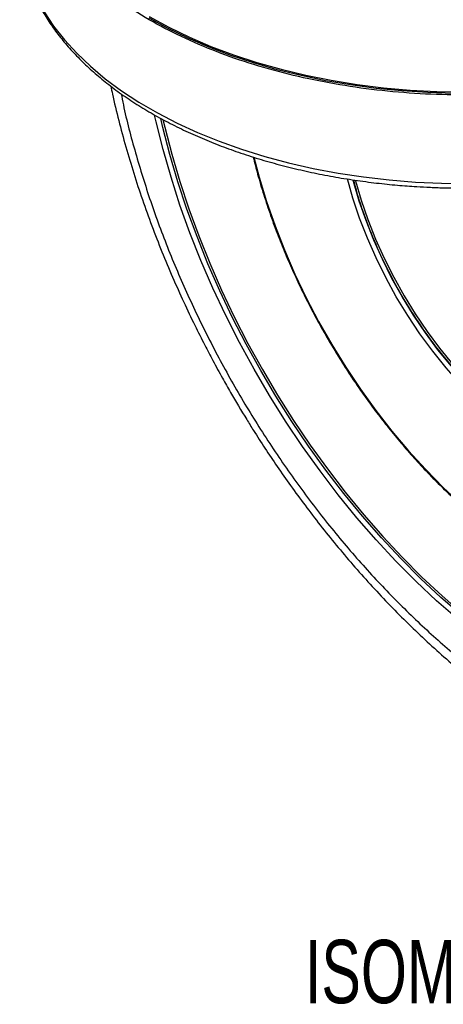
# Model space of a CAD drawing. Header units: millimetres. Extents: x 19 to 819, y 19 to 629.
# Tile 61 of 73: x 704 to 747, y 382 to 481. Entities that reach past the tile are written whole.
import ezdxf

# ---------------------------------------------------------------- set-up
doc = ezdxf.new("R2010")
doc.units = ezdxf.units.MM
doc.header["$LTSCALE"] = 3
doc.layers.add('DIMENSIONS', color=140, linetype='Continuous', lineweight=25)
doc.styles.add('SLDTEXTSTYLE0', font='TXT', dxfattribs={"width": 0.7})

msp = doc.modelspace()

# ---------------------------------------------------------------- linework, layer by layer
at = {"flags": 128}
for points in [[(706.695488, 481.785612), (707.644547, 480.364181), (708.737484, 478.977619), (709.970478, 477.630775), (711.339217, 476.328357), (712.838916, 475.074921), (714.464331, 473.87485), (716.209777, 472.732339), (718.069151, 471.651384), (720.035952, 470.635764), (722.103301, 469.689032), (724.263971, 468.814497), (726.510405, 468.015218), (728.834748, 467.293989), (731.228873, 466.653332), (733.684409, 466.095489), (736.192767, 465.622408), (738.745178, 465.235745), (741.332717, 464.936852), (743.946334, 464.726774), (746.576892, 464.606245), (749.215191, 464.575686)], [(717.236174, 481.307055), (719.198993, 480.240414), (721.269793, 479.244136), (723.441017, 478.321855), (725.704742, 477.476938), (728.052709, 476.712467), (730.476348, 476.031233), (732.966817, 475.43572), (735.515027, 474.928102), (738.11168, 474.510232), (740.747302, 474.183633), (743.412274, 473.949499), (746.096873, 473.808682), (748.791302, 473.761697)], [(747.809608, 473.615128), (745.193002, 473.692809), (742.588803, 473.859006), (740.005988, 474.113147), (737.453461, 474.454353), (734.940021, 474.881451), (732.474332, 475.392967), (730.064894, 475.987138), (727.720014, 476.661915), (725.447773, 477.414973), (723.256006, 478.243716), (721.152267, 479.145287), (719.143808, 480.116578), (717.237554, 481.15424)], [(748.175376, 420.934777), (746.084436, 422.758642), (744.024306, 424.690205), (742.000629, 426.724176), (740.018947, 428.854982), (738.084691, 431.076788), (736.203157, 433.383506), (734.3795, 435.768818), (732.618716, 438.22619), (730.925628, 440.74889), (729.304874, 443.330009), (727.760892, 445.962475), (726.297914, 448.639078), (724.919946, 451.352486), (723.630763, 454.095266), (722.433896, 456.859905), (721.332624, 459.638829), (720.329963, 462.424427), (719.428661, 465.209067), (718.631185, 467.985123), (717.939722, 470.744989), (717.783687, 471.431363)], [(748.563321, 421.302207), (746.506341, 423.090946), (744.479098, 424.984768), (742.487036, 426.978587), (740.535507, 429.067047), (738.62975, 431.244541), (736.774885, 433.505219), (734.975893, 435.84301), (733.237606, 438.251635), (731.564691, 440.724626), (729.961643, 443.255341), (728.432766, 445.836983), (726.982167, 448.462618), (725.613741, 451.125196), (724.331164, 453.817564), (723.13788, 456.532493), (722.037095, 459.262689), (721.031763, 462.000822), (720.124586, 464.739537), (719.318001, 467.471479), (718.614172, 470.18931), (718.399653, 471.104344)], [(718.621437, 470.981274), (718.800667, 470.220134), (719.50272, 467.509157), (720.307272, 464.784106), (721.212161, 462.052298), (722.214956, 459.321071), (723.312966, 456.59776), (724.50324, 453.889679), (725.782582, 451.204101), (727.147557, 448.548239), (728.594497, 445.929226), (730.119518, 443.354095), (731.718523, 440.829763), (733.387218, 438.363009), (735.121122, 435.960459), (736.915576, 433.628564), (738.765763, 431.373588), (740.666713, 429.201586), (742.613321, 427.118393), (744.600358, 425.129603), (746.622488, 423.240557), (748.674281, 421.456329)], [(727.749183, 467.205281), (728.27777, 465.212709), (729.018319, 462.783015), (729.864918, 460.348958), (730.814311, 457.919898), (731.862847, 455.505178), (733.006493, 453.114085), (734.240851, 450.755815), (735.561173, 448.439437), (736.962382, 446.17386), (738.439088, 443.967797), (739.985612, 441.829734), (741.596007, 439.767892), (743.264079, 437.790201), (744.983412, 435.904268), (746.747395, 434.117345), (748.549243, 432.436306), (750.382025, 430.867614), (752.238695, 429.417305), (754.112109, 428.090954), (755.995065, 426.893663)], [(755.999078, 438.215051), (754.445713, 439.231483), (752.904614, 440.375968), (751.384583, 441.641971), (749.894304, 443.022258), (748.442289, 444.508945), (747.036834, 446.093539), (745.685965, 447.76699), (744.397401, 449.519736), (743.178502, 451.341766), (742.036231, 453.222672), (740.977113, 455.151709), (740.007197, 457.117858), (739.132026, 459.109888), (738.356596, 461.116418), (737.68534, 463.125988), (737.145257, 465.036673)], [(756.269231, 438.656256), (754.757578, 439.644418), (753.257559, 440.755445), (751.777494, 441.983175), (750.32559, 443.3208), (748.909898, 444.760902), (747.538269, 446.295495), (746.218309, 447.916069), (744.957339, 449.613637), (743.762351, 451.378786), (742.639971, 453.201726), (741.596424, 455.072348), (740.637497, 456.98028), (739.768508, 458.914941), (738.994275, 460.865601), (738.319092, 462.821444), (737.746704, 464.771623), (737.700496, 464.945912)], [(737.935512, 464.90802), (737.952468, 464.844327), (738.521579, 462.902816), (739.193061, 460.955588), (739.963192, 459.013443), (740.827699, 457.087151), (741.781788, 455.187396), (742.820168, 453.324714), (743.937079, 451.509436), (745.126328, 449.751629), (746.381318, 448.061043), (747.695089, 446.447053), (749.060356, 444.918611), (750.469546, 443.484194), (751.914843, 442.151756), (753.388232, 440.928689), (754.881542, 439.821775), (756.38649, 438.837153)]]:
    msp.add_lwpolyline(points, dxfattribs=at)
for points, knots in [([(780.344764, 481.000454), (779.282846, 480.421263), (777.15901, 479.262881), (773.618639, 477.764477), (769.860987, 476.460071), (765.894577, 475.378196), (761.76502, 474.52499), (757.510098, 473.909817), (753.171319, 473.538293), (748.790324, 473.41408), (744.409342, 473.538351), (740.070553, 473.909916), (735.815743, 474.525194), (731.685886, 475.378261), (727.720755, 476.460901), (723.958534, 477.762688), (720.435454, 479.271086), (717.18545, 480.971568), (714.23979, 482.847758), (711.626958, 484.88159), (709.371682, 487.053467), (707.497299, 489.342513), (706.015823, 491.726538), (704.964049, 494.183124), (704.35287, 496.381456), (704.274732, 497.758783), (704.244404, 498.293366)], [0, 0, 0, 0, 0.042311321, 0.084622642, 0.126933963, 0.169245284, 0.211556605, 0.253867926, 0.296179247, 0.338490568, 0.380801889, 0.42311321, 0.465424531, 0.507735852, 0.550047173, 0.592358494, 0.634669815, 0.676981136, 0.719292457, 0.761603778, 0.803915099, 0.84622642, 0.888537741, 0.930849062, 0.973160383, 1, 1, 1, 1]), ([(704.392495, 487.745447), (704.404353, 487.654323), (704.481633, 487.060459), (704.766552, 485.965789), (705.24233, 484.51488), (705.84983, 483.122075), (706.554513, 481.795136), (707.377985, 480.493074), (708.316652, 479.21976), (709.367843, 477.978988), (710.528149, 476.774336), (711.793928, 475.609182), (713.161229, 474.486693), (714.625853, 473.409835), (716.183332, 472.381408), (717.828966, 471.404036), (719.557818, 470.480178), (721.364734, 469.612124), (723.24428, 468.802027), (725.190691, 468.051902), (727.197794, 467.363625), (729.258866, 466.738935), (731.366378, 466.179433), (733.51146, 465.686595), (735.682708, 465.261803), (737.863116, 464.906468), (740.020384, 464.622396), (742.091739, 464.411177), (743.896595, 464.276143), (745.506464, 464.191702), (747.075636, 464.136952), (748.187697, 464.129455), (748.790814, 464.12539)], [0, 0, 0, 0, 0.006943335, 0.045250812, 0.084202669, 0.119665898, 0.155217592, 0.190848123, 0.226544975, 0.262293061, 0.298076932, 0.333882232, 0.369696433, 0.405509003, 0.441311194, 0.477093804, 0.512850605, 0.548575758, 0.584262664, 0.619903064, 0.655485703, 0.690994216, 0.726403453, 0.761672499, 0.7967301, 0.831440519, 0.865510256, 0.898167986, 0.927892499, 0.948976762, 0.972327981, 1, 1, 1, 1]), ([(713.390237, 474.337838), (713.44363, 474.075898), (713.675613, 472.937833), (714.172655, 470.909478), (714.880554, 468.260559), (715.67494, 465.611936), (716.54479, 462.971817), (717.488377, 460.347936), (718.499428, 457.751744), (719.568237, 455.202127), (720.672786, 452.740522), (721.756311, 450.471392), (722.739642, 448.519369), (723.668081, 446.754566), (724.529731, 445.175752), (725.134561, 444.117868), (725.405322, 443.64429)], [0, 0, 0, 0, 0.025592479, 0.111193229, 0.196587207, 0.281736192, 0.366578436, 0.451008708, 0.534835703, 0.617678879, 0.698672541, 0.775365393, 0.84102189, 0.892327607, 0.951798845, 1, 1, 1, 1]), ([(714.439381, 473.566408), (714.507656, 473.203353), (714.873788, 471.256445), (715.839204, 467.648055), (717.338601, 462.780865), (719.14837, 457.903421), (721.223403, 453.059032), (723.55775, 448.279433), (726.132642, 443.598945), (728.930558, 439.050361), (731.931623, 434.665818), (735.11472, 430.476035), (738.457471, 426.511138), (741.936104, 422.796812), (745.526939, 419.367621), (749.201582, 416.216397), (751.697652, 414.393643), (752.945687, 413.482265)], [0, 0, 0, 0, 0.016109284, 0.086387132, 0.156664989, 0.226942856, 0.297220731, 0.367498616, 0.437776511, 0.508054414, 0.578332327, 0.648610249, 0.718888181, 0.789166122, 0.859444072, 0.929722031, 1, 1, 1, 1]), ([(727.672827, 467.232928), (727.816711, 466.663843), (728.134156, 465.408301), (728.71976, 463.456117), (729.406028, 461.392356), (730.161143, 459.349705), (730.970299, 457.353274), (731.817712, 455.42848), (732.618092, 453.746397), (733.267257, 452.450565), (733.630583, 451.76873), (733.76706, 451.512612)], [0, 0, 0, 0, 0.1085752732, 0.239543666, 0.3698179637, 0.4989594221, 0.6260515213, 0.7488077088, 0.8663714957, 0.9498049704, 1, 1, 1, 1]), ([(756.289977, 438.679854), (755.533248, 439.170593), (754.01979, 440.152071), (751.78735, 441.971884), (749.617983, 444.018532), (747.53941, 446.292762), (745.577435, 448.759157), (743.756371, 451.388869), (742.099698, 454.148472), (740.625187, 457.004117), (739.362044, 459.918507), (738.389089, 462.578656), (737.946244, 464.242679), (737.762107, 464.934585)], [0, 0, 0, 0, 0.093355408, 0.186710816, 0.280066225, 0.373421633, 0.466777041, 0.560132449, 0.653487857, 0.746843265, 0.840198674, 0.933554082, 1, 1, 1, 1]), ([(733.76706, 451.512612), (733.859369, 451.33693), (734.267413, 450.560348), (734.703348, 449.797174), (735.040665, 449.206648)], [0, 0, 0, 0, 0.226224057, 1, 1, 1, 1]), ([(735.040665, 449.206648), (735.476079, 448.468431), (736.084418, 447.437032), (737.027813, 445.951499), (737.845674, 444.710432), (738.852241, 443.259295), (739.940505, 441.770038), (741.113391, 440.250951), (742.356415, 438.730099), (743.66058, 437.225529), (745.017893, 435.751794), (746.42137, 434.320578), (747.864674, 432.941582), (749.34192, 431.622806), (750.847573, 430.37174), (752.376303, 429.192407), (753.923211, 428.097526), (755.155785, 427.280375), (755.871997, 426.861052), (756.066951, 426.746911)], [0, 0, 0, 0, 0.077686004, 0.108538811, 0.159799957, 0.212877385, 0.26969344, 0.328873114, 0.389861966, 0.452217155, 0.515624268, 0.579851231, 0.644724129, 0.710110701, 0.775909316, 0.842041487, 0.908446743, 0.975079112, 1, 1, 1, 1]), ([(725.405322, 443.64429), (725.941428, 442.731569), (726.694035, 441.450256), (727.854684, 439.58926), (728.865759, 438.016792), (730.105848, 436.167943), (731.444014, 434.256876), (732.88413, 432.291487), (734.409345, 430.305092), (736.009938, 428.31832), (737.677707, 426.34755), (739.405896, 424.405708), (741.188686, 422.503338), (743.020923, 420.649269), (744.897928, 418.851025), (746.815389, 417.115252), (748.769224, 415.447504), (750.755714, 413.85401), (752.770741, 412.335756), (754.812449, 410.911254), (756.202834, 409.979388), (756.914689, 409.550188), (756.934962, 409.537965)], [0, 0, 0, 0, 0.06426772, 0.090221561, 0.133305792, 0.178005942, 0.225926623, 0.275906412, 0.327479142, 0.380273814, 0.434028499, 0.488550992, 0.543698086, 0.599361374, 0.655457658, 0.711922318, 0.76870459, 0.825764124, 0.883068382, 0.940590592, 0.99830806, 1, 1, 1, 1])]:
    msp.add_open_spline(points, degree=3, knots=knots)

# ---------------------------------------------------------------- texts
at = {"layer": 'DIMENSIONS', "insert": (757.79794, 388.761863), "char_height": 6.35, "attachment_point": 2, "style": 'SLDTEXTSTYLE0'}
msp.add_mtext('ISOMETRIC VIEW', dxfattribs=at)

doc.saveas('drawing.dxf')
